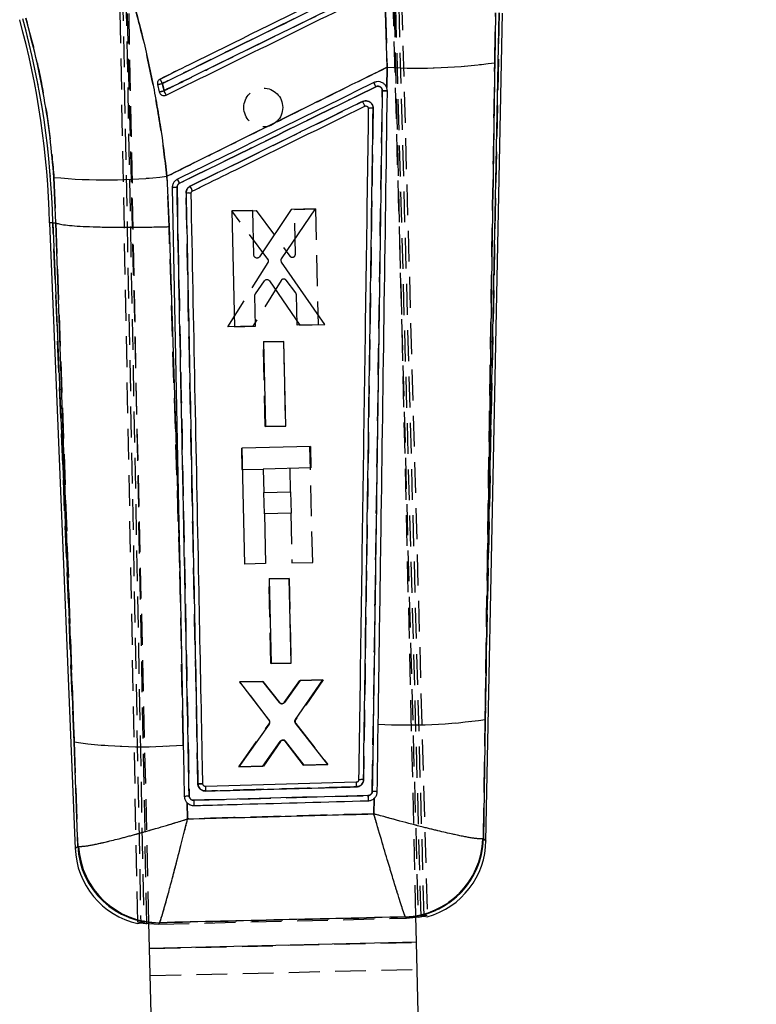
# Model space of a CAD drawing. Extents: x 65 to 748, y 47 to 563.
# Tile 19 of 25: x 298 to 359, y 367 to 448. Entities that reach past the tile are written whole.
import ezdxf

# ---------------------------------------------------------------- set-up
doc = ezdxf.new("R2010")
doc.units = 0
doc.header["$LTSCALE"] = 2
doc.linetypes.add('HIDDEN', pattern=[1.905, 1.27, -0.635])
doc.layers.get('0').update_dxf_attribs({"linetype": 'CONTINUOUS'})
doc.styles.add('SLDTEXTSTYLE0', font='TXT', dxfattribs={"width": 0.75})
doc.dimstyles.new('SLDDIMSTYLE0', dxfattribs={"dimtxt": 7, "dimasz": 6.604, "dimexe": 0, "dimexo": 0.0625, "dimgap": 1.75, "dimtad": 1, "dimdec": 0, "dimrnd": 1e-09, "dimzin": 12, "dimtxsty": 'SLDTEXTSTYLE0', "dimsah": 1, "dimcen": 0.09, "dimazin": 3, "dimtfac": 1, "dimtdec": 0, "dimtofl": 0, "dimtmove": 0, "dimatfit": 3, "dimtolj": 1, "dimtzin": 12})

# ---------------------------------------------------------------- blocks, each defined once
blk = doc.blocks.new('_D')
at = {"color": 179, "linetype": 'CONTINUOUS'}
for p, q in [((316.464, 491.303), (428.714, 491.303)), ((426.714, 233.66), (426.714, 491.303)), ((368.531, 233.66), (428.714, 233.66))]:
    blk.add_line(p, q, dxfattribs=at)
for points in [[(426.714, 491.303), (425.698, 484.699), (427.73, 484.699)], [(426.714, 233.66), (427.73, 240.264), (425.698, 240.264)]]:
    blk.add_solid(points, dxfattribs=at)
at = {"color": 179, "linetype": 'CONTINUOUS', "insert": (417.69, 356.524, 0.1), "char_height": 7, "attachment_point": 1, "rotation": 90, "style": 'SLDTEXTSTYLE0'}
blk.add_mtext('258', dxfattribs=at)

msp = doc.modelspace()

# ---------------------------------------------------------------- linework, layer by layer
at = {"color": 7, "linetype": 'HIDDEN'}
for p, q in [((307.863799, 373.521073), (305.874805, 476.82338)), ((306.091572, 476.929596), (308.116304, 373.468486)), ((306.380762, 476.518294), (308.36518, 373.453608)), ((308.616155, 373.418314), (306.596397, 476.625165)), ((328.548368, 461.259788), (330.964269, 373.947492)), ((331.46117, 374.022027), (329.043888, 461.384242)), ((331.213287, 373.994952), (328.784034, 460.798388)), ((329.280731, 460.923081), (331.7109, 374.086885)), ((308.791247, 373.509308), (307.023859, 448.337054)), ((328.275335, 448.437905), (328.403522, 443.91582)), ((330.785092, 374.029694), (329.017724, 448.856538)), ((337.64746, 448.381832), (336.482959, 390.217466)), ((337.276842, 444.2896), (337.345456, 448.387882)), ((328.403522, 443.91582), (328.374205, 442.245608)), ((327.573832, 442.72632), (327.314599, 442.651695)), ((328.366016, 442.265173), (328.266496, 442.432424)), ((326.816952, 440.64877), (326.850034, 440.589717)), ((326.861662, 440.520188), (326.861673, 440.521022)), ((300.960808, 434.851697), (301.124463, 431.111043)), ((310.448249, 430.794289), (310.276356, 434.940344)), ((312.008745, 433.56209), (311.850373, 433.560898)), ((312.266516, 433.542332), (312.252183, 433.546519)), ((315.615845, 432.086697), (317.609333, 432.134172)), ((318.592342, 428.127235), (315.615845, 432.086697)), ((317.609333, 432.134172), (320.396497, 428.372627)), ((320.768819, 432.209408), (322.504916, 432.250744)), ((320.854983, 428.530535), (320.768819, 432.209408)), ((322.504916, 432.250744), (322.728448, 422.713486)), ((302.626705, 388.366354), (300.8706, 431.102818)), ((301.124463, 431.111043), (301.125413, 431.110715)), ((311.329775, 402.713677), (310.448249, 430.794289)), ((315.278777, 422.536207), (318.604483, 427.840298)), ((319.676748, 426.355531), (317.341749, 422.585284)), ((320.880879, 425.35164), (320.095881, 426.376542)), ((320.992249, 422.672173), (320.932922, 425.203806)), ((317.341749, 422.585284), (315.278777, 422.536207)), ((322.72845, 422.713486), (320.992249, 422.672173)), ((318.209731, 421.305818), (319.875597, 421.345478)), ((318.373074, 414.333587), (318.209731, 421.305818)), ((319.875597, 421.345478), (320.039016, 414.373232)), ((311.611092, 388.420006), (311.101162, 414.260698)), ((320.039016, 414.373232), (318.373074, 414.333587)), ((322.280208, 403.14292), (322.054944, 412.680132)), ((316.414182, 412.546901), (316.450978, 412.547773)), ((316.414182, 412.546901), (316.455592, 410.793653)), ((316.455592, 410.793653), (318.208837, 410.835063)), ((320.382964, 410.886412), (320.428517, 408.957755)), ((318.256232, 408.90645), (318.23059, 408.905839)), ((318.23059, 408.905839), (318.272336, 407.13845)), ((318.272336, 407.13845), (318.29802, 407.139061)), ((320.470263, 407.190366), (320.566817, 403.102456)), ((320.566817, 403.102456), (322.280208, 403.14292)), ((318.674466, 401.796361), (320.340334, 401.836028)), ((318.837789, 394.82422), (318.674466, 401.796361)), ((320.340334, 401.836028), (320.503735, 394.863872)), ((320.503735, 394.863872), (318.837789, 394.82422)), ((316.274228, 393.308503), (318.162906, 393.353475)), ((318.697654, 390.17385), (316.274228, 393.308503)), ((318.162906, 393.353475), (319.534626, 391.60583)), ((319.942181, 391.616722), (321.229665, 393.426498)), ((323.153852, 393.472319), (320.871082, 390.189556)), ((321.229665, 393.426498), (323.153852, 393.472319)), ((336.343544, 380.3943), (336.482959, 390.217466)), ((316.190852, 386.33058), (318.703861, 389.872087)), ((320.879635, 389.888083), (323.52848, 386.505222)), ((302.626705, 388.366354), (302.924062, 379.778726)), ((311.61706, 388.11603), (311.611092, 388.420006)), ((319.63713, 388.415245), (318.221218, 386.378905)), ((321.568981, 386.458581), (320.048158, 388.42581)), ((318.221218, 386.378905), (316.190852, 386.33058)), ((323.52848, 386.505222), (321.568981, 386.458581)), ((313.229565, 384.887924), (313.228209, 384.907318)), ((313.233004, 384.868784), (313.229565, 384.887924)), ((312.481281, 383.566094), (326.831593, 383.955171)), ((327.332996, 383.716209), (327.309624, 382.44777)), ((311.974969, 382.031655), (311.933416, 383.353917)), ((336.343544, 380.3943), (336.285647, 380.382573)), ((302.924062, 379.778726), (303.00024, 379.763564)), ((309.565735, 373.372299), (330.008924, 373.855157)), ((329.906583, 373.962743), (329.922471, 373.950085)), ((329.922471, 373.950085), (329.919776, 373.952238)), ((330.314973, 373.97336), (329.922471, 373.950085)), ((330.008924, 373.855157), (329.922471, 373.950085)), ((330.008924, 373.855157), (330.787081, 373.94548)), ((308.793247, 373.424617), (309.565735, 373.372299)), ((309.651375, 373.473061), (309.565735, 373.372299)), ((309.651375, 373.473061), (309.671811, 373.489683)), ((308.841989, 371.361015), (330.835854, 371.880492)), ((308.842099, 371.356321), (330.835965, 371.875798)), ((308.894756, 369.126951), (330.888621, 369.646435))]:
    msp.add_line(p, q, dxfattribs=at)
at = {"color": 7, "linetype": 'CONTINUOUS'}
for p, q in [((328.403522, 443.91582), (328.275335, 448.437905)), ((336.482959, 390.217466), (337.64746, 448.381832)), ((336.552922, 380.204989), (337.917772, 448.376423)), ((337.345456, 448.387882), (337.276842, 444.2896)), ((328.374205, 442.245608), (328.403522, 443.91582)), ((309.499659, 442.489942), (309.637877, 441.891422)), ((328.374205, 442.245608), (328.366016, 442.265173)), ((301.124463, 431.111043), (300.960808, 434.851697)), ((310.276356, 434.940344), (310.448249, 430.794289)), ((317.349153, 432.128629), (315.613041, 432.087948)), ((315.613041, 432.087948), (315.840036, 422.550788)), ((317.436776, 428.4498), (317.349153, 432.128629)), ((320.508669, 432.202658), (317.902206, 428.313708)), ((319.715933, 428.153774), (322.502176, 432.249358)), ((322.502176, 432.249358), (320.508669, 432.202658)), ((300.600367, 431.094056), (302.717215, 379.578499)), ((300.8706, 431.102818), (301.124463, 431.111043)), ((300.8706, 431.102818), (302.626705, 388.366354)), ((301.125413, 431.110715), (301.124463, 431.111043)), ((323.289769, 422.725422), (319.717354, 427.866584)), ((317.560992, 425.273215), (318.296727, 426.334044)), ((318.716383, 426.332837), (321.22678, 422.677046)), ((317.576251, 422.591491), (317.515987, 425.123101)), ((315.840034, 422.550788), (317.576251, 422.591491)), ((321.22678, 422.677046), (323.289769, 422.725422)), ((319.890323, 421.345515), (318.224442, 421.306481)), ((318.224442, 421.306481), (318.390383, 414.334295)), ((320.056338, 414.373344), (319.890323, 421.345515)), ((318.390383, 414.334295), (320.056338, 414.373344)), ((322.097401, 412.681138), (316.456637, 412.547907)), ((322.097401, 412.681138), (322.138811, 410.92789)), ((316.681902, 403.010694), (316.456637, 412.547907)), ((322.138811, 410.92789), (318.211439, 410.835123)), ((318.211439, 410.835123), (318.256993, 408.906465)), ((318.256993, 408.906465), (320.45492, 408.958381)), ((320.45492, 408.958381), (320.496666, 407.190991)), ((320.496666, 407.190991), (318.298737, 407.139076)), ((318.298737, 407.139076), (318.395291, 403.051166)), ((318.395291, 403.051166), (316.681902, 403.010694)), ((311.329775, 402.713677), (311.611092, 388.420006)), ((320.347196, 401.835872), (318.681313, 401.796838)), ((318.681313, 401.796838), (318.847268, 394.824741)), ((320.513227, 394.863797), (320.347196, 401.835872)), ((318.847268, 394.824741), (320.513227, 394.863797)), ((318.170015, 393.354235), (316.24581, 393.309152)), ((316.24581, 393.309152), (318.681023, 390.137827)), ((319.541507, 391.60726), (318.170015, 393.354235)), ((321.236801, 393.426081), (319.949123, 391.61562)), ((320.852768, 390.224753), (323.125497, 393.47033)), ((323.125497, 393.47033), (321.236801, 393.426081)), ((323.538225, 386.504127), (320.860817, 389.923034)), ((336.482959, 390.217466), (336.343544, 380.3943)), ((318.686711, 389.836287), (316.200535, 386.332137)), ((302.924062, 379.778726), (302.626705, 388.366354)), ((311.611092, 388.420006), (311.61706, 388.11603)), ((318.160048, 386.37807), (319.5863, 388.414902)), ((319.997369, 388.423761), (321.507842, 386.456532)), ((316.200535, 386.332137), (318.160048, 386.37807)), ((321.507842, 386.456532), (323.538225, 386.504127)), ((325.865965, 385.046242), (313.43761, 384.707233)), ((313.229565, 384.887924), (313.228209, 384.907318)), ((327.309624, 382.44777), (327.332996, 383.716209)), ((311.933416, 383.353917), (311.974969, 382.031655)), ((336.343544, 380.3943), (336.285647, 380.382573)), ((302.924062, 379.778726), (303.00024, 379.763564)), ((330.835854, 371.880492), (330.785092, 374.029694)), ((330.787081, 373.94548), (331.213287, 373.994952)), ((331.46117, 374.022027), (331.713951, 373.977868)), ((307.865905, 373.411661), (308.116304, 373.468486)), ((308.36518, 373.453608), (308.793247, 373.424617)), ((308.841989, 371.361015), (308.791247, 373.509308)), ((309.671811, 373.489683), (309.651375, 373.473061)), ((330.835854, 371.880492), (308.841989, 371.361015)), ((308.841989, 371.361015), (308.842099, 371.356321)), ((330.835965, 371.875798), (308.842099, 371.356321)), ((309.238084, 354.591081), (308.842099, 371.356321)), ((331.231951, 355.110561), (330.835965, 371.875798))]:
    msp.add_line(p, q, dxfattribs=at)
at = {"color": 8, "linetype": 'CONTINUOUS'}
msp.add_line((329.919776, 373.952238), (329.906583, 373.962743), dxfattribs=at)
at = {"color": 7, "linetype": 'HIDDEN', "flags": 128}
for points in [[(309.716091, 442.945605), (310.440798, 443.302041), (311.071372, 443.612194)], [(301.125413, 431.110715), (302.092178, 403.582981), (302.626705, 388.366354)], [(336.552922, 380.204989), (336.529647, 380.226036), (336.343544, 380.3943)], [(302.924062, 379.778726), (302.740208, 379.600754), (302.717215, 379.578499)]]:
    msp.add_lwpolyline(points, dxfattribs=at)
at = {"color": 7, "linetype": 'CONTINUOUS', "flags": 128}
for points in [[(310.709492, 433.987072), (311.206829, 408.938778), (311.329775, 402.713677)], [(302.626705, 388.366354), (302.092178, 403.582981), (301.125413, 431.110715)], [(310.448249, 430.794289), (311.021118, 412.575526), (311.329775, 402.713677)], [(327.597766, 384.285932), (327.608983, 385.05408), (327.656278, 388.295611), (327.678725, 389.835534)], [(311.61706, 388.11603), (311.632757, 387.316352), (311.699931, 383.891811)], [(330.835965, 371.875798), (330.835952, 371.87635), (330.835939, 371.876916), (330.835925, 371.877489), (330.835911, 371.878078), (330.835897, 371.878674), (330.835883, 371.879278), (330.835869, 371.879881), (330.835854, 371.880492)]]:
    msp.add_lwpolyline(points, dxfattribs=at)
at = {"color": 8, "linetype": 'CONTINUOUS', "flags": 128}
for points in [[(336.343544, 380.3943), (336.529647, 380.226036), (336.552922, 380.204989)], [(302.717215, 379.578499), (302.740208, 379.600754), (302.924062, 379.778726)]]:
    msp.add_lwpolyline(points, dxfattribs=at)
at = {"color": 7, "linetype": 'HIDDEN'}
msp.add_circle((318.209693, 440.599022), 1.6, dxfattribs=at)
at = {"color": 7, "linetype": 'CONTINUOUS'}
for centre, radius, start, end in [((231.208639, 429.452317), 69.411145, 1.35565485, 15.35304268), ((231.208639, 429.452317), 69.681512, 1.35725771, 15.35304268), ((330.967801, 488.55186), 44.709637, 266.71205013, 278.11216532), ((282.309104, 429.12046), 30.69654, 25.99881985, 26.76814504), ((310.368968, 434.076235), 18.991912, 25.69754025, 26.84197805), ((308.140994, 449.738615), 7.374905, 280.61613597, 283.79274551), ((306.547861, 456.63739), 15.066246, 281.83507715, 283.38746755), ((285.704646, 429.901046), 27.165053, 25.55276508, 26.40226517), ((305.212485, 477.57108), 42.930438, 264.31631354, 276.77410988), ((297.861036, 427.844893), 14.943701, 25.8455746, 27.29111067), ((311.037491, 432.544601), 1.479292, 87.38917911, 102.81050341), ((294.448501, 425.213645), 19.850356, 25.40120302, 26.65312745), ((330.195191, 433.494269), 43.731198, 266.70115237, 278.26676641), ((308.243339, 428.518042), 40.542627, 262.03683172, 274.77334118), ((361.20289, 385.950117), 35.348483, 181.46523599, 182.08243983), ((325.971928, 383.754381), 13.491961, 180.7996167, 182.63615207), ((372.551267, 385.083971), 45.732771, 181.4143097, 181.95335256), ((329.649775, 380.597114), 6.639339, 272.2167462, 358.14824734), ((329.956744, 380.337053), 6.5975, 285.45741633, 359.28634451), ((309.309152, 379.849368), 6.5975, 181.77192262, 257.34153819), ((309.540698, 380.096393), 6.624257, 182.74868507, 270.95734052), ((309.632835, 380.132412), 6.642843, 183.1830221, 270.33617151)]:
    msp.add_arc(centre, radius, start, end, dxfattribs=at)
at = {"color": 7, "linetype": 'HIDDEN'}
for centre, radius, start, end in [((231.208639, 429.452317), 69.681512, 1.35725771, 15.35304268), ((330.967801, 488.55186), 44.709637, 266.71205013, 278.11216532), ((282.309104, 429.12046), 30.69654, 25.99881985, 26.76814504), ((311.290133, 434.448019), 18.002323, 25.90260303, 27.10999059), ((308.140994, 449.738615), 7.374905, 280.61613597, 283.79274551), ((306.547861, 456.63739), 15.066246, 281.83507715, 283.38746755), ((285.704646, 429.901046), 27.165053, 25.55276508, 26.40226517), ((305.212485, 477.57108), 42.930438, 264.31631354, 276.77410988), ((298.071825, 427.932488), 14.716224, 25.89642371, 27.36432266), ((311.03737, 432.544711), 1.479158, 87.3842394, 102.80687389), ((293.827664, 424.970637), 20.515465, 25.27051451, 26.48187038), ((330.195191, 433.494269), 43.731198, 266.70115237, 278.26676641), ((308.243339, 428.518042), 40.542627, 262.03683172, 274.77334118), ((356.498432, 385.592259), 30.637333, 181.02117797, 181.73329515), ((352.330457, 384.560736), 39.861587, 181.4298153, 182.05140102), ((374.823349, 385.244177), 48.009064, 181.53853229, 182.05201165), ((329.649775, 380.597114), 6.639339, 272.2167462, 358.14824734), ((329.72215, 380.570801), 6.623746, 271.73304811, 358.4730821), ((309.540698, 380.096393), 6.624257, 182.74868507, 270.95734052), ((309.632835, 380.132412), 6.642843, 183.1830221, 270.33617151)]:
    msp.add_arc(centre, radius, start, end, dxfattribs=at)
at = {"color": 8, "linetype": 'CONTINUOUS'}
msp.add_arc((329.721488, 380.571138), 6.624417, 275.14005192, 358.47031441, dxfattribs=at)
at = {"color": 7, "linetype": 'CONTINUOUS'}
for points, knots in [([(327.389111, 451.638019), (327.14909, 451.519967), (325.937553, 450.924087), (320.839991, 448.416839), (315.189005, 445.63742), (310.509528, 443.335851), (309.716091, 442.945605)], [0, 0, 0, 0, 0.040743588, 0.205657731, 0.865313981, 1, 1, 1, 1]), ([(306.885241, 451.438477), (307.272441, 450.107088), (308.046843, 447.444301), (308.98223, 443.338828), (309.756165, 439.167921), (310.102957, 436.34955), (310.276356, 434.940344)], [0, 0, 0, 0, 0.247645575, 0.495292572, 0.747642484, 1, 1, 1, 1]), ([(309.899249, 442.576369), (312.873405, 444.038756), (318.764676, 446.935481), (324.655909, 449.832307), (327.573005, 451.266697)], [0, 0, 0, 0, 0.504841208, 1, 1, 1, 1]), ([(327.696647, 450.664317), (327.453759, 450.544879), (326.23932, 449.94769), (321.138631, 447.439599), (315.494725, 444.664419), (310.822336, 442.367066), (310.036226, 441.980546)], [0, 0, 0, 0, 0.041260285, 0.206300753, 0.866463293, 1, 1, 1, 1]), ([(310.212643, 441.618478), (313.155929, 443.066109), (319.042501, 445.961372), (324.929049, 448.856711), (327.872323, 450.30438)], [0, 0, 0, 0, 0.500000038, 1, 1, 1, 1]), ([(300.960808, 434.851697), (300.867174, 435.947558), (300.679911, 438.139228), (300.17661, 441.435369), (299.518865, 444.726744), (298.93185, 446.886325), (298.638346, 447.966104)], [0, 0, 0, 0, 0.2470928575, 0.4941738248, 0.747089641, 1, 1, 1, 1]), ([(337.276842, 444.2896), (337.123083, 433.834731), (336.857999, 415.81038), (336.593879, 397.786676), (336.482959, 390.217466)], [0, 0, 0, 0, 0.580041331, 1, 1, 1, 1]), ([(328.403522, 443.91582), (325.836289, 442.645558), (320.615296, 440.06222), (314.573103, 437.070009), (311.098304, 435.347739), (310.276356, 434.940344)], [0, 0, 0, 0, 0.424811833, 0.863941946, 1, 1, 1, 1]), ([(309.716091, 442.945605), (309.678757, 442.922673), (309.602367, 442.87575), (309.523638, 442.762215), (309.484227, 442.62967), (309.489136, 442.535865), (309.499472, 442.490762), (309.499659, 442.489942)], [0, 0, 0, 0, 0.240524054, 0.492143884, 0.743747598, 0.995345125, 1, 1, 1, 1]), ([(327.314601, 442.65168), (324.619064, 441.325829), (319.22799, 438.674127), (313.836883, 436.022545), (311.14133, 434.696754)], [0, 0, 0, 0, 0.499999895, 1, 1, 1, 1]), ([(328.366016, 442.265173), (328.335534, 442.323049), (328.264417, 442.458079), (328.080644, 442.620775), (327.837913, 442.723451), (327.567288, 442.744972), (327.399808, 442.683149), (327.314599, 442.651695)], [0, 0, 0, 0, 0.156875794, 0.36600416, 0.575005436, 0.783775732, 1, 1, 1, 1]), ([(309.637877, 441.891422), (309.651772, 441.849706), (309.680131, 441.764559), (309.749057, 441.687817), (309.794382, 441.654813), (309.803006, 441.648533)], [0, 0, 0, 0, 0.437504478, 0.892970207, 1, 1, 1, 1]), ([(310.036226, 441.980546), (310.02015, 442.050478), (309.974493, 442.249092), (309.928832, 442.447694), (309.899249, 442.576369)], [0, 0, 0, 0, 0.352097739, 1, 1, 1, 1]), ([(311.309953, 434.359556), (314.005629, 435.684941), (319.396518, 438.335484), (324.787327, 440.986248), (327.4825, 442.311516)], [0, 0, 0, 0, 0.500042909, 1, 1, 1, 1]), ([(328.014404, 441.976582), (327.867033, 431.584656), (327.594467, 412.364547), (327.317328, 393.145209), (327.190032, 384.317381)], [0, 0, 0, 0, 0.540679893, 1, 1, 1, 1]), ([(327.482497, 442.311516), (327.523446, 442.32668), (327.603567, 442.356351), (327.732588, 442.345913), (327.848726, 442.297227), (327.941478, 442.212125), (328.003716, 442.101101), (328.010836, 442.018087), (328.014396, 441.976582)], [0, 0, 0, 0, 0.172889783, 0.338275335, 0.503699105, 0.669141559, 0.834580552, 1, 1, 1, 1]), ([(327.678725, 389.835534), (327.682155, 390.070933), (327.701329, 391.386847), (327.773243, 396.327204), (328.022081, 413.46192), (328.252002, 429.516642), (328.430014, 441.94678)], [0, 0, 0, 0, 0.013552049, 0.075758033, 0.284418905, 1, 1, 1, 1]), ([(328.014396, 441.976582), (328.06857, 441.97555), (328.176918, 441.973485), (328.314771, 441.965905), (328.409072, 441.956537), (328.423194, 441.949965), (328.430006, 441.946795)], [0, 0, 0, 0, 0.254329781, 0.50866169, 0.762992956, 1, 1, 1, 1]), ([(328.430006, 441.94678), (328.421364, 442.047655), (328.412587, 442.150103), (328.374785, 442.244163), (328.374205, 442.245608)], [0, 0, 0, 0, 0.98464007, 1, 1, 1, 1]), ([(309.803006, 441.648533), (309.843152, 441.626309), (309.923445, 441.581861), (310.063065, 441.570647), (310.159671, 441.593429), (310.206699, 441.615667), (310.212643, 441.618478)], [0, 0, 0, 0, 0.3179974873, 0.6360003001, 0.9540001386, 1, 1, 1, 1]), ([(326.38195, 441.096624), (326.139064, 440.977191), (323.773774, 439.814125), (319.042988, 437.48795), (314.555043, 435.281339), (312.189531, 434.118276)], [0, 0, 0, 0, 0.051341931, 0.499980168, 1, 1, 1, 1]), ([(327.257948, 440.540185), (327.252933, 440.603051), (327.242436, 440.734638), (327.147598, 440.915265), (326.998678, 441.060051), (326.809647, 441.146291), (326.592085, 441.170751), (326.454339, 441.12216), (326.38195, 441.096624)], [0, 0, 0, 0, 0.1522598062, 0.3187027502, 0.4831419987, 0.6494677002, 0.8157860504, 1, 1, 1, 1]), ([(326.38195, 441.096624), (326.387846, 441.084492), (326.404824, 441.049552), (326.441488, 440.97389), (326.489209, 440.874928), (326.533684, 440.781928), (326.561433, 440.723073), (326.56631, 440.71204), (326.568477, 440.707138)], [0, 0, 0, 0, 0.063767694, 0.1836413, 0.3985034, 0.613344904, 0.828202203, 1, 1, 1, 1]), ([(312.379849, 433.728536), (312.593998, 433.833863), (313.779646, 434.417007), (318.509209, 436.743142), (323.024591, 438.964058), (326.568477, 440.707138)], [0, 0, 0, 0, 0.045279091, 0.250689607, 1, 1, 1, 1]), ([(326.861673, 440.521022), (326.729815, 431.308442), (326.466098, 412.883282), (326.197888, 394.458893), (326.063784, 385.2467)], [0, 0, 0, 0, 0.500000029, 1, 1, 1, 1]), ([(326.467734, 385.26511), (326.600368, 394.469356), (326.865868, 412.89401), (327.127178, 431.319406), (327.257948, 440.540185)], [0, 0, 0, 0, 0.499561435, 1, 1, 1, 1]), ([(326.568477, 440.707138), (326.588153, 440.714356), (326.630481, 440.729885), (326.700241, 440.726018), (326.765804, 440.699552), (326.820169, 440.653338), (326.840031, 440.611026), (326.850034, 440.589717)], [0, 0, 0, 0, 0.182247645, 0.392081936, 0.593522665, 0.795282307, 1, 1, 1, 1]), ([(326.850034, 440.589717), (326.850423, 440.588595), (326.858049, 440.566634), (326.859905, 440.543231), (326.861666, 440.521022)], [0, 0, 0, 0, 0.051058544, 1, 1, 1, 1]), ([(327.257948, 440.540185), (327.205745, 440.540412), (327.101339, 440.540865), (326.970719, 440.536751), (326.879524, 440.529726), (326.867616, 440.523367), (326.861662, 440.520188)], [0, 0, 0, 0, 0.2499987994, 0.4999989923, 0.7499996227, 1, 1, 1, 1]), ([(311.14133, 434.696754), (311.067042, 434.65062), (310.918472, 434.558354), (310.770382, 434.336755), (310.712059, 434.136599), (310.710033, 434.018558), (310.709492, 433.987072)], [0, 0, 0, 0, 0.2971948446, 0.5943756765, 0.8918031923, 1, 1, 1, 1]), ([(311.104876, 434.022358), (311.105126, 434.037232), (311.106069, 434.093279), (311.133753, 434.188432), (311.204157, 434.293768), (311.274727, 434.33765), (311.309955, 434.359556)], [0, 0, 0, 0, 0.107597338, 0.405430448, 0.703194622, 1, 1, 1, 1]), ([(312.103706, 383.927574), (311.940511, 392.158734), (311.712962, 403.635734), (311.379542, 420.334023), (311.209643, 428.801128), (311.104876, 434.022358)], [0, 0, 0, 0, 0.492937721, 0.68732071, 1, 1, 1, 1]), ([(312.189531, 434.118276), (312.131063, 434.081832), (312.01413, 434.008946), (311.897769, 433.834162), (311.852395, 433.677141), (311.850791, 433.584937), (311.850373, 433.560898)], [0, 0, 0, 0, 0.29822513, 0.59643547, 0.894784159, 1, 1, 1, 1]), ([(312.266516, 433.542332), (312.268178, 433.564207), (312.271622, 433.609537), (312.30476, 433.670937), (312.344906, 433.709561), (312.372422, 433.724503), (312.379849, 433.728536)], [0, 0, 0, 0, 0.285103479, 0.590780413, 0.889550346, 1, 1, 1, 1]), ([(312.266516, 433.542332), (312.259617, 433.545591), (312.245331, 433.552341), (312.150768, 433.559456), (312.012832, 433.563047), (311.904526, 433.561615), (311.850373, 433.560898)], [0, 0, 0, 0, 0.237382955, 0.491589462, 0.745795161, 1, 1, 1, 1]), ([(311.850373, 433.560898), (312.012903, 425.455051), (312.17562, 417.33986), (312.498817, 401.128276), (312.659508, 393.022494), (312.820014, 384.926056)], [0, 0, 0, 0, 0.500000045, 0.500576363, 1, 1, 1, 1]), ([(313.228209, 384.907318), (313.224826, 385.079871), (313.200263, 386.332435), (313.090905, 391.905047), (312.775415, 407.944121), (312.478023, 422.903266), (312.266516, 433.542332)], [0, 0, 0, 0, 0.0106438, 0.07726346, 0.343742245, 1, 1, 1, 1]), ([(300.8706, 431.102818), (300.691074, 431.096791), (300.511013, 431.090746), (300.600904, 431.094091), (300.601172, 431.094101)], [0, 0, 0, 0, 0.9970211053, 1, 1, 1, 1]), ([(301.125413, 431.110715), (301.196956, 431.078031), (301.340042, 431.012663), (301.872177, 430.927858), (302.62725, 430.856315), (303.598488, 430.800285), (304.760215, 430.761834), (306.074123, 430.741445), (307.508081, 430.740394), (308.93163, 430.757181), (309.922129, 430.779464), (310.39783, 430.792869), (310.448249, 430.794289)], [0, 0, 0, 0, 0.112007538, 0.224015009, 0.336022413, 0.448029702, 0.560039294, 0.672048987, 0.784062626, 0.896076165, 0.988985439, 1, 1, 1, 1]), ([(317.637331, 428.207254), (317.609948, 428.216057), (317.555184, 428.233663), (317.490517, 428.292634), (317.446685, 428.366776), (317.440026, 428.422569), (317.436776, 428.4498)], [0, 0, 0, 0, 0.2526359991, 0.5052555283, 0.75853195, 1, 1, 1, 1]), ([(317.902206, 428.313708), (317.883933, 428.291557), (317.847384, 428.247253), (317.768754, 428.208865), (317.695852, 428.197738), (317.652553, 428.204779), (317.637331, 428.207254)], [0, 0, 0, 0, 0.282598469, 0.565224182, 0.847149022, 1, 1, 1, 1]), ([(319.717354, 427.866584), (319.70337, 427.891728), (319.675403, 427.942015), (319.668455, 428.029441), (319.684934, 428.101975), (319.707785, 428.140159), (319.715933, 428.153774)], [0, 0, 0, 0, 0.281242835, 0.562476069, 0.843993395, 1, 1, 1, 1]), ([(318.296727, 426.334044), (318.315613, 426.356008), (318.353387, 426.399938), (318.433452, 426.437022), (318.510468, 426.447259), (318.556939, 426.437446), (318.575297, 426.433569)], [0, 0, 0, 0, 0.274021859, 0.548083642, 0.82146501, 1, 1, 1, 1]), ([(318.575297, 426.433569), (318.602495, 426.423308), (318.658393, 426.40222), (318.696711, 426.356376), (318.716385, 426.332837)], [0, 0, 0, 0, 0.4865491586, 1, 1, 1, 1]), ([(317.515987, 425.123101), (317.517803, 425.15183), (317.521193, 425.205465), (317.548371, 425.251731), (317.560992, 425.273215)], [0, 0, 0, 0, 0.535634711, 1, 1, 1, 1]), ([(319.719058, 391.511468), (319.690486, 391.517036), (319.633343, 391.528172), (319.574932, 391.568822), (319.548762, 391.598918), (319.541507, 391.60726)], [0, 0, 0, 0, 0.419571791, 0.8391092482, 1, 1, 1, 1]), ([(319.949123, 391.61562), (319.934777, 391.599029), (319.901319, 391.560338), (319.829198, 391.521339), (319.76326, 391.509018), (319.726635, 391.511048), (319.719058, 391.511468)], [0, 0, 0, 0, 0.249304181, 0.581418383, 0.913410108, 1, 1, 1, 1]), ([(318.681023, 390.137827), (318.69622, 390.113333), (318.726615, 390.064346), (318.737715, 389.977294), (318.723824, 389.898092), (318.697874, 389.854876), (318.686711, 389.836287)], [0, 0, 0, 0, 0.266265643, 0.532512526, 0.798909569, 1, 1, 1, 1]), ([(320.860815, 389.923034), (320.845407, 389.947318), (320.814593, 389.995883), (320.80265, 390.082615), (320.815764, 390.162164), (320.841561, 390.205797), (320.852768, 390.224753)], [0, 0, 0, 0, 0.265307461, 0.530598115, 0.796066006, 1, 1, 1, 1]), ([(319.5863, 388.414902), (319.605617, 388.436893), (319.644256, 388.480877), (319.725649, 388.51765), (319.791358, 388.525222), (319.826996, 388.520928), (319.833894, 388.520097)], [0, 0, 0, 0, 0.3089261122, 0.6179044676, 0.9260425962, 1, 1, 1, 1]), ([(319.833894, 388.520097), (319.861983, 388.512829), (319.91816, 388.498292), (319.970309, 388.456722), (319.99295, 388.429144), (319.997369, 388.423761)], [0, 0, 0, 0, 0.445939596, 0.89186374, 1, 1, 1, 1]), ([(326.063784, 385.2467), (326.061149, 385.223859), (326.055878, 385.178178), (326.019699, 385.117759), (325.967149, 385.072437), (325.912402, 385.050236), (325.877754, 385.047256), (325.865965, 385.046242)], [0, 0, 0, 0, 0.22112184, 0.442243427, 0.663657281, 0.885559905, 1, 1, 1, 1]), ([(325.877752, 384.665651), (325.946108, 384.674688), (326.082813, 384.69276), (326.262074, 384.803883), (326.395, 384.963072), (326.458324, 385.127185), (326.465355, 385.230244), (326.467734, 385.26511)], [0, 0, 0, 0, 0.221611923, 0.443204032, 0.664856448, 0.886619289, 1, 1, 1, 1]), ([(326.467734, 385.26511), (326.414774, 385.265531), (326.308853, 385.266374), (326.175454, 385.262646), (326.082117, 385.255865), (326.069892, 385.249581), (326.06378, 385.246439)], [0, 0, 0, 0, 0.250000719, 0.499999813, 0.750000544, 1, 1, 1, 1]), ([(313.228209, 384.907318), (313.221857, 384.910693), (313.209048, 384.917497), (313.115041, 384.924552), (312.980104, 384.928109), (312.873378, 384.92674), (312.820014, 384.926056)], [0, 0, 0, 0, 0.246981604, 0.497988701, 0.748994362, 1, 1, 1, 1]), ([(312.820014, 384.926056), (312.820305, 384.917683), (312.822966, 384.840986), (312.857585, 384.696642), (312.973508, 384.515142), (313.1461, 384.385062), (313.315679, 384.331582), (313.414662, 384.329274), (313.445103, 384.328564)], [0, 0, 0, 0, 0.026316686, 0.241050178, 0.455801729, 0.690183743, 0.904719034, 1, 1, 1, 1]), ([(313.43761, 384.707233), (313.414403, 384.709067), (313.36799, 384.712737), (313.305629, 384.746982), (313.258088, 384.798204), (313.235622, 384.84899), (313.230831, 384.879786), (313.229565, 384.887924)], [0, 0, 0, 0, 0.229772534, 0.459545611, 0.688986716, 0.917817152, 1, 1, 1, 1]), ([(313.43761, 384.707233), (313.437539, 384.702745), (313.437399, 384.69377), (313.438588, 384.623751), (313.440781, 384.517604), (313.443166, 384.410863), (313.444717, 384.344989), (313.445103, 384.328564)], [0, 0, 0, 0, 0.224348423, 0.448704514, 0.673049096, 0.918479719, 1, 1, 1, 1]), ([(313.445103, 384.328564), (313.715669, 384.335896), (315.068498, 384.372551), (319.212712, 384.484893), (323.086364, 384.589939), (325.877752, 384.665636)], [0, 0, 0, 0, 0.065287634, 0.3264378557, 1, 1, 1, 1]), ([(327.190041, 384.317381), (327.188536, 384.295827), (327.184151, 384.23305), (327.145223, 384.133547), (327.064407, 384.037667), (326.955927, 383.971132), (326.873504, 383.9605), (326.832428, 383.955201)], [0, 0, 0, 0, 0.11579394, 0.337253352, 0.558667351, 0.780061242, 1, 1, 1, 1]), ([(327.190032, 384.317381), (327.243436, 384.316163), (327.350244, 384.313727), (327.485168, 384.305756), (327.578198, 384.296008), (327.591333, 384.28925), (327.597766, 384.28594)], [0, 0, 0, 0, 0.25253754, 0.505074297, 0.757610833, 1, 1, 1, 1]), ([(327.332996, 383.716209), (327.348328, 383.730289), (327.427411, 383.80292), (327.538586, 383.967003), (327.592367, 384.157735), (327.596895, 384.265102), (327.597773, 384.285932)], [0, 0, 0, 0, 0.096836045, 0.499513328, 0.902899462, 1, 1, 1, 1]), ([(311.699931, 383.891811), (311.704448, 383.894954), (311.713545, 383.901283), (311.78303, 383.910918), (311.886948, 383.919367), (312.000922, 383.924983), (312.075743, 383.926869), (312.103706, 383.927574)], [0, 0, 0, 0, 0.212908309, 0.428792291, 0.644680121, 0.867207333, 1, 1, 1, 1]), ([(311.699931, 383.891811), (311.713799, 383.789709), (311.739473, 383.600691), (311.856863, 383.430681), (311.925732, 383.361622), (311.933416, 383.353917)], [0, 0, 0, 0, 0.510683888, 0.945407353, 1, 1, 1, 1]), ([(312.481281, 383.566102), (312.439964, 383.569261), (312.356494, 383.575644), (312.244101, 383.636992), (312.158289, 383.729357), (312.111966, 383.832147), (312.106048, 383.900516), (312.103706, 383.927574)], [0, 0, 0, 0, 0.212862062, 0.430026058, 0.644685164, 0.859374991, 1, 1, 1, 1]), ([(326.832428, 383.955194), (322.049444, 383.82783), (317.265663, 383.700446), (312.482077, 383.566117), (312.481281, 383.566094)], [0, 0, 0, 0, 0.999833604, 1, 1, 1, 1]), ([(312.494245, 383.133842), (312.735789, 383.140498), (314.059584, 383.176982), (318.843162, 383.308458), (323.38525, 383.431447), (326.845071, 383.525131)], [0, 0, 0, 0, 0.0504945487, 0.2767380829, 1, 1, 1, 1]), ([(326.845071, 383.525131), (326.932238, 383.536182), (327.107417, 383.558392), (327.263091, 383.65561), (327.331238, 383.714684), (327.332996, 383.716209)], [0, 0, 0, 0, 0.491051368, 0.986865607, 1, 1, 1, 1]), ([(311.933416, 383.353917), (311.984781, 383.311102), (312.103016, 383.212549), (312.303146, 383.14103), (312.44214, 383.135802), (312.494245, 383.133842)], [0, 0, 0, 0, 0.324413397, 0.746737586, 1, 1, 1, 1]), ([(303.00024, 379.763564), (303.201659, 379.767898), (303.588305, 379.776218), (304.813556, 380.029546), (306.142597, 380.352463), (307.667979, 380.755862), (309.421544, 381.253866), (310.949782, 381.713397), (311.750134, 381.961387), (311.968699, 382.029695), (311.974969, 382.031655)], [0, 0, 0, 0, 0.1967580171, 0.3777006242, 0.5053078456, 0.6329408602, 0.8098475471, 0.9480611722, 0.9985099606, 1, 1, 1, 1]), ([(309.671811, 373.489683), (309.725772, 373.63268), (309.829356, 373.907179), (310.146547, 375.01436), (310.488241, 376.265692), (310.878819, 377.736209), (311.326133, 379.462624), (311.714773, 380.993903), (311.91791, 381.80359), (311.973378, 382.025294), (311.974969, 382.031655)], [0, 0, 0, 0, 0.1967577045, 0.3777003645, 0.5053071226, 0.6329399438, 0.8098465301, 0.9480604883, 0.9985099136, 1, 1, 1, 1]), ([(311.974969, 382.031655), (314.494447, 382.100666), (319.605961, 382.240677), (324.717549, 382.378089), (327.309624, 382.44777)], [0, 0, 0, 0, 0.4929023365, 1, 1, 1, 1]), ([(329.906583, 373.962743), (329.847155, 374.12088), (329.730024, 374.432562), (329.327304, 375.710676), (328.901789, 377.098526), (328.463381, 378.549627), (327.930723, 380.335584), (327.521651, 381.723867), (327.311468, 382.441474), (327.309624, 382.44777)], [0, 0, 0, 0, 0.2123074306, 0.4184487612, 0.5447952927, 0.6711645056, 0.8306897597, 0.998514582, 1, 1, 1, 1]), ([(336.285647, 380.382573), (336.073483, 380.38699), (335.655318, 380.395695), (334.256302, 380.671199), (332.785081, 381.006717), (331.273276, 381.377588), (329.440721, 381.855361), (328.03663, 382.242149), (327.315947, 382.445981), (327.309624, 382.44777)], [0, 0, 0, 0, 0.2123085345, 0.4184498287, 0.5447963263, 0.6711659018, 0.8306907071, 0.9985146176, 1, 1, 1, 1]), ([(329.906583, 373.962743), (326.508026, 373.883219), (319.7631, 373.725392), (313.018178, 373.567847), (309.671811, 373.489683)], [0, 0, 0, 0, 0.503868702, 1, 1, 1, 1]), ([(330.964269, 373.947492), (331.020691, 373.957213), (331.133544, 373.976657), (331.283612, 374.002811), (331.39617, 374.020495), (331.449363, 374.025396), (331.458448, 374.022804), (331.46117, 374.022027)], [0, 0, 0, 0, 0.2277135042, 0.4554662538, 0.681931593, 0.9046861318, 1, 1, 1, 1]), ([(331.7109, 374.086885), (331.7109, 374.086892), (331.710899, 374.086929), (331.710889, 374.087087), (331.710786, 374.087645), (331.709296, 374.089654), (331.695687, 374.091477), (331.640598, 374.084172), (331.530128, 374.062392), (331.383121, 374.030975), (331.270812, 374.007153), (331.213287, 373.994952)], [0, 0, 0, 0, 0.000440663, 0.002203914, 0.009255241, 0.037467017, 0.150767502, 0.357680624, 0.565212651, 0.777297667, 1, 1, 1, 1]), ([(308.36518, 373.453608), (308.308065, 373.462843), (308.19382, 373.481316), (308.041979, 373.506109), (307.928873, 373.522534), (307.871413, 373.527017), (307.865907, 373.522718), (307.863799, 373.521073)], [0, 0, 0, 0, 0.219319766, 0.438698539, 0.656122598, 0.868369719, 1, 1, 1, 1]), ([(308.116304, 373.468486), (308.125432, 373.470029), (308.143687, 373.473112), (308.237125, 373.464537), (308.368178, 373.44898), (308.502635, 373.43214), (308.58731, 373.421827), (308.616155, 373.418314)], [0, 0, 0, 0, 0.219331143, 0.438617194, 0.659396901, 0.88397545, 1, 1, 1, 1])]:
    msp.add_open_spline(points, degree=3, knots=knots, dxfattribs=at)
at = {"color": 7, "linetype": 'HIDDEN'}
for points, knots in [([(310.276356, 434.940344), (310.106529, 436.323455), (309.76688, 439.089637), (309.003505, 443.235501), (308.067808, 447.368441), (307.279428, 450.081805), (306.885241, 451.438477)], [0, 0, 0, 0, 0.247683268, 0.495359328, 0.747681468, 1, 1, 1, 1]), ([(327.573005, 451.266697), (327.330115, 451.147264), (326.115666, 450.550099), (321.014975, 448.042008), (315.366617, 445.264653), (310.6898, 442.96508), (309.899249, 442.576369)], [0, 0, 0, 0, 0.041228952, 0.206145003, 0.865809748, 1, 1, 1, 1]), ([(310.036226, 441.980546), (310.279119, 442.099974), (311.493579, 442.697112), (316.594315, 445.205091), (322.238227, 447.98026), (326.910548, 450.27777), (327.696647, 450.664317)], [0, 0, 0, 0, 0.041260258, 0.206300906, 0.86646337, 1, 1, 1, 1]), ([(298.638346, 447.966104), (298.925371, 446.91167), (299.499426, 444.802775), (300.158231, 441.539091), (300.672, 438.217689), (300.864537, 435.973717), (300.960808, 434.851697)], [0, 0, 0, 0, 0.247016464, 0.494039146, 0.74701201, 1, 1, 1, 1]), ([(336.482959, 390.217466), (336.593879, 397.786676), (336.857999, 415.81038), (337.123083, 433.834731), (337.276842, 444.2896)], [0, 0, 0, 0, 0.419958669, 1, 1, 1, 1]), ([(319.188961, 439.355215), (319.75818, 439.637141), (322.829263, 441.158207), (325.901069, 442.677844), (328.403522, 443.91582)], [0, 0, 0, 0, 0.185347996, 1, 1, 1, 1]), ([(309.899249, 442.576369), (309.928832, 442.447694), (309.974493, 442.249092), (310.02015, 442.050478), (310.036226, 441.980546)], [0, 0, 0, 0, 0.647902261, 1, 1, 1, 1]), ([(327.483905, 442.312201), (324.788263, 440.986705), (319.397106, 438.335777), (314.005872, 435.685061), (311.31032, 434.359735)], [0, 0, 0, 0, 0.500011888, 1, 1, 1, 1]), ([(327.19003, 384.317262), (327.339808, 394.708803), (327.616825, 413.928228), (327.889267, 433.14842), (328.014405, 441.976657)], [0, 0, 0, 0, 0.540679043, 1, 1, 1, 1]), ([(328.014397, 441.976657), (328.010586, 442.019481), (328.00308, 442.103825), (327.938943, 442.21532), (327.845315, 442.29939), (327.728387, 442.346959), (327.601109, 442.355687), (327.522801, 442.326633), (327.483905, 442.312201)], [0, 0, 0, 0, 0.170979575, 0.336756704, 0.502508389, 0.668228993, 0.835207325, 1, 1, 1, 1]), ([(328.430006, 441.946795), (328.423194, 441.949976), (328.409073, 441.956571), (328.314772, 441.965954), (328.176918, 441.973521), (328.068571, 441.975612), (328.014397, 441.976657)], [0, 0, 0, 0, 0.237009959, 0.491340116, 0.745669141, 1, 1, 1, 1]), ([(312.190554, 434.118783), (314.555725, 435.281675), (319.286222, 437.607534), (324.016656, 439.933569), (326.38195, 441.096624)], [0, 0, 0, 0, 0.499983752, 1, 1, 1, 1]), ([(326.38195, 441.096624), (326.388773, 441.099798), (326.457645, 441.131839), (326.601226, 441.166795), (326.809227, 441.147123), (326.998789, 441.059831), (327.147567, 440.915324), (327.242443, 440.734624), (327.252935, 440.603046), (327.257948, 440.540185)], [0, 0, 0, 0, 0.018270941, 0.18444872, 0.350719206, 0.516997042, 0.681388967, 0.847784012, 1, 1, 1, 1]), ([(327.257948, 440.540185), (327.127178, 431.319406), (326.865868, 412.89401), (326.600368, 394.469356), (326.467734, 385.26511)], [0, 0, 0, 0, 0.500438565, 1, 1, 1, 1]), ([(310.276356, 434.940344), (311.098284, 435.347747), (313.876903, 436.72502), (316.656134, 438.10108), (318.613256, 439.070096)], [0, 0, 0, 0, 0.295804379, 1, 1, 1, 1]), ([(311.31032, 434.359735), (311.297231, 434.352671), (311.247827, 434.326009), (311.175916, 434.257674), (311.114558, 434.146639), (311.108104, 434.063769), (311.104876, 434.022328)], [0, 0, 0, 0, 0.107230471, 0.404744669, 0.702322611, 1, 1, 1, 1]), ([(311.104876, 434.022328), (311.274632, 425.555232), (311.587551, 409.947564), (311.919217, 393.249365), (312.082121, 385.018227), (312.103706, 383.927574)], [0, 0, 0, 0, 0.507062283, 0.934684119, 1, 1, 1, 1]), ([(311.850373, 433.560898), (311.850791, 433.584937), (311.852395, 433.677141), (311.897769, 433.83416), (312.014342, 434.009275), (312.131708, 434.082213), (312.190554, 434.118783)], [0, 0, 0, 0, 0.105043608, 0.402903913, 0.700626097, 1, 1, 1, 1]), ([(312.820014, 384.926056), (312.659327, 393.03183), (312.337951, 409.243379), (312.012899, 425.455058), (311.850373, 433.560898)], [0, 0, 0, 0, 0.499999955, 1, 1, 1, 1]), ([(318.604483, 427.840298), (318.617251, 427.866047), (318.642781, 427.917535), (318.645646, 428.005048), (318.625859, 428.076768), (318.601193, 428.113909), (318.592342, 428.127235)], [0, 0, 0, 0, 0.2806273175, 0.5611531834, 0.8425421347, 1, 1, 1, 1]), ([(320.396497, 428.372627), (320.415847, 428.351318), (320.454552, 428.308696), (320.535144, 428.274048), (320.608451, 428.266557), (320.651237, 428.275639), (320.666101, 428.278794)], [0, 0, 0, 0, 0.283454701, 0.566954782, 0.84954795, 1, 1, 1, 1]), ([(320.666101, 428.278794), (320.692979, 428.288853), (320.746734, 428.308969), (320.808491, 428.370734), (320.848937, 428.446862), (320.852993, 428.502995), (320.854983, 428.530535)], [0, 0, 0, 0, 0.252114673, 0.504210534, 0.756753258, 1, 1, 1, 1]), ([(319.812921, 426.46279), (319.786297, 426.451293), (319.731465, 426.427616), (319.695335, 426.380018), (319.676748, 426.355531)], [0, 0, 0, 0, 0.485548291, 1, 1, 1, 1]), ([(320.095881, 426.376542), (320.075929, 426.397635), (320.036023, 426.439824), (319.954057, 426.473062), (319.876687, 426.479503), (319.830861, 426.467492), (319.812921, 426.46279)], [0, 0, 0, 0, 0.274839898, 0.549709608, 0.823720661, 1, 1, 1, 1]), ([(320.932922, 425.203806), (320.92974, 425.232459), (320.923806, 425.2859), (320.894482, 425.330809), (320.880879, 425.35164)], [0, 0, 0, 0, 0.53615407, 1, 1, 1, 1]), ([(319.534626, 391.60583), (319.549478, 391.589441), (319.577512, 391.558504), (319.615979, 391.542384), (319.634068, 391.534803)], [0, 0, 0, 0, 0.529764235, 1, 1, 1, 1]), ([(319.699385, 391.516743), (319.715164, 391.513585), (319.738418, 391.50893), (319.761827, 391.511747), (319.769351, 391.512653)], [0, 0, 0, 0, 0.678581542, 1, 1, 1, 1]), ([(318.703861, 389.872087), (318.7181, 389.897061), (318.74658, 389.947009), (318.754425, 390.034167), (318.737598, 390.11302), (318.709764, 390.155409), (318.697654, 390.17385)], [0, 0, 0, 0, 0.26512283, 0.530239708, 0.795634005, 1, 1, 1, 1]), ([(320.871082, 390.189556), (320.857062, 390.164383), (320.829025, 390.11404), (320.822032, 390.026611), (320.839614, 389.948138), (320.867584, 389.906167), (320.879635, 389.888083)], [0, 0, 0, 0, 0.266065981, 0.53209775, 0.798405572, 1, 1, 1, 1]), ([(319.795874, 388.519203), (319.768174, 388.510621), (319.712778, 388.493458), (319.662629, 388.449488), (319.641305, 388.42086), (319.637128, 388.415253)], [0, 0, 0, 0, 0.445738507, 0.891429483, 1, 1, 1, 1]), ([(320.048158, 388.42581), (320.027811, 388.446877), (319.987113, 388.489013), (319.904008, 388.521892), (319.838028, 388.526318), (319.802667, 388.52035), (319.795874, 388.519203)], [0, 0, 0, 0, 0.309163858, 0.618370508, 0.926684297, 1, 1, 1, 1]), ([(326.467734, 385.26511), (326.465356, 385.230244), (326.458324, 385.127185), (326.394999, 384.963071), (326.262075, 384.803889), (326.08205, 384.69227), (325.944386, 384.674507), (325.875117, 384.665569)], [0, 0, 0, 0, 0.11306308, 0.334204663, 0.555236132, 0.776207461, 1, 1, 1, 1]), ([(312.820014, 384.926056), (312.873378, 384.92674), (312.980104, 384.928109), (313.115041, 384.924552), (313.209048, 384.917497), (313.221857, 384.910693), (313.228209, 384.907318)], [0, 0, 0, 0, 0.251005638, 0.502011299, 0.753018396, 1, 1, 1, 1]), ([(313.445103, 384.328564), (313.408256, 384.32975), (313.302809, 384.333143), (313.134874, 384.392288), (312.975375, 384.516428), (312.864238, 384.684422), (312.82442, 384.82764), (312.820688, 384.911007), (312.820014, 384.926056)], [0, 0, 0, 0, 0.115201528, 0.329680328, 0.544167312, 0.738057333, 0.952714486, 1, 1, 1, 1]), ([(325.875117, 384.665569), (325.604551, 384.65823), (324.251722, 384.621536), (320.108382, 384.50917), (316.235611, 384.4042), (313.445103, 384.328564)], [0, 0, 0, 0, 0.065301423, 0.32650699, 1, 1, 1, 1]), ([(326.831593, 383.955171), (326.853125, 383.956931), (326.915917, 383.962065), (327.015103, 384.002095), (327.110199, 384.08393), (327.175689, 384.193256), (327.185257, 384.275939), (327.190038, 384.317262)], [0, 0, 0, 0, 0.115417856, 0.336586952, 0.557779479, 0.77898886, 1, 1, 1, 1]), ([(327.190047, 384.317731), (327.24345, 384.316467), (327.350256, 384.313939), (327.485178, 384.305899), (327.578209, 384.296164), (327.591346, 384.289531), (327.59778, 384.286282)], [0, 0, 0, 0, 0.2525365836, 0.5050733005, 0.7576108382, 1, 1, 1, 1]), ([(312.103706, 383.927574), (312.106048, 383.900516), (312.111966, 383.832147), (312.158289, 383.729357), (312.244101, 383.636992), (312.356494, 383.575644), (312.439964, 383.569261), (312.481281, 383.566102)], [0, 0, 0, 0, 0.140625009, 0.355314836, 0.569973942, 0.787137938, 1, 1, 1, 1]), ([(303.00024, 379.763564), (303.215492, 379.769394), (303.645177, 379.781033), (305.021368, 380.075653), (306.479664, 380.439304), (307.987749, 380.845039), (309.827114, 381.372517), (311.242578, 381.80276), (311.968699, 382.029695), (311.974969, 382.031655)], [0, 0, 0, 0, 0.20644629, 0.412106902, 0.538497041, 0.664911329, 0.827375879, 0.998509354, 1, 1, 1, 1]), ([(309.671811, 373.489683), (309.72942, 373.643757), (309.844419, 373.951317), (310.200189, 375.205434), (310.574662, 376.58823), (310.960465, 378.049319), (311.42945, 379.865528), (311.789103, 381.28875), (311.973378, 382.025294), (311.974969, 382.031655)], [0, 0, 0, 0, 0.2064460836, 0.4121066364, 0.5384964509, 0.6649101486, 0.827375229, 0.998509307, 1, 1, 1, 1]), ([(327.309624, 382.44777), (324.717549, 382.378089), (319.605961, 382.240677), (314.494447, 382.100666), (311.974969, 382.031655)], [0, 0, 0, 0, 0.5070976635, 1, 1, 1, 1]), ([(329.906583, 373.962743), (329.847155, 374.12088), (329.730024, 374.432562), (329.327304, 375.710676), (328.901789, 377.098526), (328.463381, 378.549627), (327.930723, 380.335584), (327.521651, 381.723867), (327.311468, 382.441474), (327.309624, 382.44777)], [0, 0, 0, 0, 0.2123074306, 0.4184487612, 0.5447952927, 0.6711645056, 0.8306897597, 0.998514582, 1, 1, 1, 1]), ([(336.285647, 380.382573), (336.073483, 380.38699), (335.655318, 380.395695), (334.256302, 380.671199), (332.785081, 381.006717), (331.273276, 381.377588), (329.440721, 381.855361), (328.03663, 382.242149), (327.315947, 382.445981), (327.309624, 382.44777)], [0, 0, 0, 0, 0.2123085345, 0.4184498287, 0.5447963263, 0.6711659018, 0.8306907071, 0.9985146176, 1, 1, 1, 1]), ([(309.671811, 373.489683), (313.018178, 373.567847), (319.7631, 373.725392), (326.508026, 373.883219), (329.906583, 373.962743)], [0, 0, 0, 0, 0.496131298, 1, 1, 1, 1])]:
    msp.add_open_spline(points, degree=3, knots=knots, dxfattribs=at)

# ---------------------------------------------------------------- dimensions: what is measured, and where the dimension line sits
at = {"color": 179, "linetype": 'CONTINUOUS'}
dim = msp.add_linear_dim(base=(426.713588, 491.302818), p1=(366.530846, 233.660047), p2=(314.464187, 491.302818), angle=90, dimstyle='SLDDIMSTYLE0', dxfattribs=at)
dim.commit()
dim.dimension.update_dxf_attribs({"geometry": '_D', "text_midpoint": (426.713588, 367.126329), "dimtype": 160})

doc.saveas('drawing.dxf')
